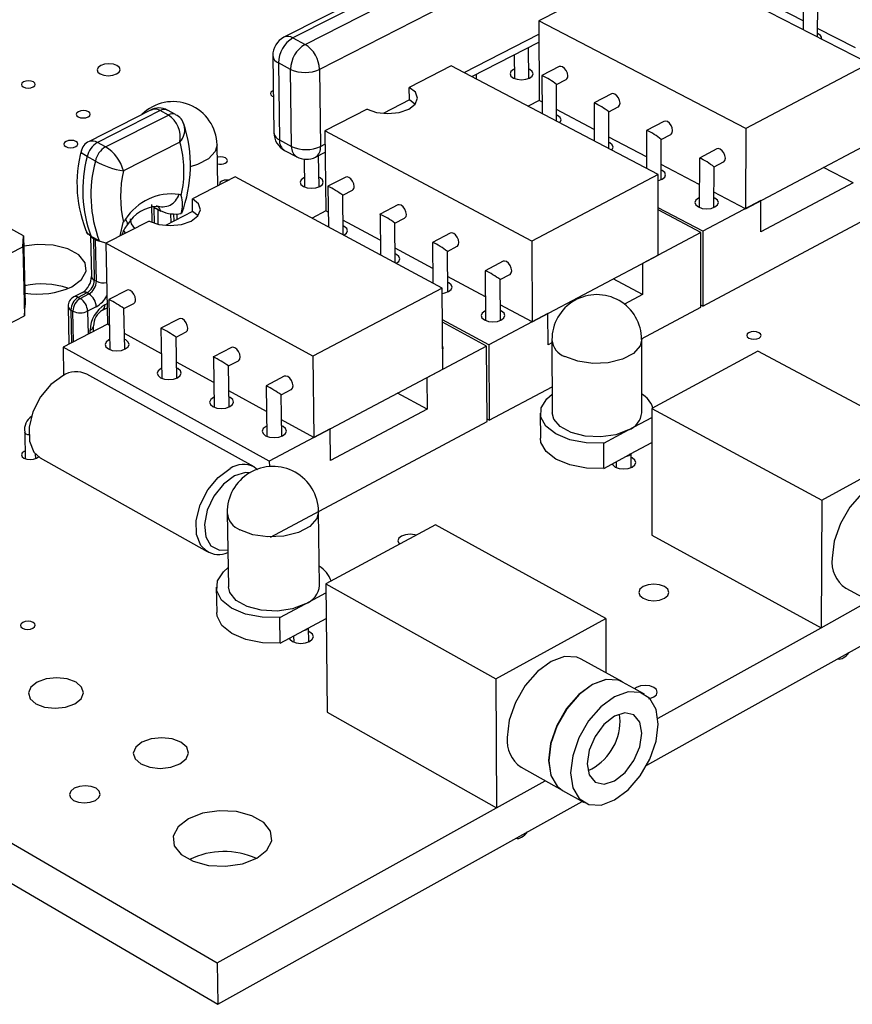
# Model space of a CAD drawing. Extents: x 0 to 201, y 0 to 148.
# Tile 3 of 13: x 113 to 138, y 73 to 103. Entities that reach past the tile are written whole.
import ezdxf

# ---------------------------------------------------------------- set-up
doc = ezdxf.new("R2010")
doc.units = 0
doc.layers.get('0').update_dxf_attribs({"linetype": 'CONTINUOUS'})

msp = doc.modelspace()

# ---------------------------------------------------------------- linework, layer by layer
at = {"color": 7, "linetype": 'CONTINUOUS'}
for p, q in [((134.405, 109.741), (120.744, 102.808)), ((134.687, 109.723), (121.024, 102.785)), ((121.402, 102.585), (135.066, 109.532)), ((135.506, 108.774), (121.85, 101.807)), ((138.988, 101.984), (132.537, 105.296)), ((129.975, 103.98), (128.685, 103.318)), ((136.93, 104.146), (136.924, 103.043)), ((136.926, 103.314), (135.749, 103.918)), ((137.373, 102.813), (137.379, 103.874)), ((135.136, 99.961), (128.685, 103.318)), ((128.685, 103.318), (128.696, 100.837)), ((138.559, 102.476), (137.374, 103.084)), ((121.024, 102.785), (121.402, 102.585)), ((126.598, 101.581), (128.688, 102.657)), ((128.372, 101.525), (128.368, 102.492)), ((120.395, 102.232), (120.429, 99.831)), ((127.922, 102.262), (127.926, 101.522)), ((120.95, 101.807), (120.572, 102.008)), ((120.572, 102.008), (120.606, 99.606)), ((125.958, 101.917), (124.65, 101.245)), ((132.409, 98.528), (125.958, 101.917)), ((129.326, 101.891), (128.784, 101.61)), ((138.988, 101.984), (135.136, 99.961)), ((120.983, 99.404), (120.95, 101.807)), ((121.85, 101.807), (121.88, 99.404)), ((126.747, 101.503), (126.746, 101.657)), ((128.783, 101.609), (128.788, 100.43)), ((124.654, 100.855), (124.65, 101.245)), ((129.238, 101.334), (129.535, 101.487)), ((129.243, 100.192), (129.238, 101.335)), ((130.952, 101.041), (130.41, 100.759)), ((124.654, 100.855), (123.84, 100.436)), ((124.827, 100.725), (124.654, 100.855)), ((128.696, 100.837), (128.353, 100.659)), ((128.786, 100.79), (128.696, 100.837)), ((130.409, 100.758), (130.412, 99.577)), ((130.865, 100.483), (131.162, 100.637)), ((116.581, 100.534), (114.668, 99.563)), ((116.887, 100.521), (114.927, 99.525)), ((115.181, 99.388), (117.141, 100.384)), ((117.141, 100.384), (116.887, 100.521)), ((117.367, 100.397), (117.113, 100.534)), ((123.337, 100.571), (122.017, 99.893)), ((130.411, 99.937), (129.241, 100.551)), ((130.867, 99.338), (130.865, 100.483)), ((132.587, 100.187), (132.045, 99.903)), ((128.467, 96.458), (122.017, 99.893)), ((122.017, 99.893), (122.048, 97.394)), ((132.045, 99.08), (130.867, 99.698)), ((132.045, 99.902), (132.045, 98.719)), ((132.502, 99.626), (132.799, 99.782)), ((135.136, 99.961), (135.128, 97.462)), ((115.181, 99.388), (114.927, 99.525)), ((117.499, 99.542), (115.739, 98.644)), ((118.678, 98.178), (118.657, 99.454)), ((120.606, 99.606), (120.983, 99.404)), ((132.502, 98.369), (132.502, 99.627)), ((135.128, 97.462), (138.968, 99.496)), ((114.865, 98.95), (114.61, 99.088)), ((120.764, 99.281), (121.141, 99.08)), ((121.73, 99.075), (122.025, 99.227)), ((121.836, 98.149), (121.824, 99.124)), ((134.232, 99.327), (133.69, 99.043)), ((121.373, 99.008), (121.385, 98.143)), ((133.689, 98.217), (132.502, 98.84)), ((133.69, 99.042), (133.688, 97.506)), ((134.145, 97.504), (134.148, 98.766)), ((134.148, 98.765), (134.445, 98.922)), ((119.226, 98.46), (117.888, 97.772)), ((125.676, 94.991), (119.226, 98.46)), ((132.409, 98.528), (128.467, 96.458)), ((132.409, 96.022), (132.409, 98.528)), ((138.484, 98.275), (137.565, 98.753)), ((122.667, 98.45), (122.111, 98.163)), ((122.111, 98.163), (122.127, 96.9)), ((138.484, 98.275), (135.607, 96.746)), ((122.574, 97.885), (122.878, 98.042)), ((122.588, 96.652), (122.574, 97.885)), ((135.128, 97.462), (134.146, 97.978)), ((116.616, 97.593), (116.626, 97.043)), ((116.897, 97.4), (116.644, 97.537)), ((117.895, 97.379), (117.888, 97.772)), ((124.292, 97.581), (123.737, 97.292)), ((135.611, 97.718), (133.804, 96.761)), ((135.607, 96.746), (135.611, 97.718)), ((116.818, 97.426), (116.691, 97.495)), ((116.908, 97.394), (116.897, 97.4)), ((117.895, 97.379), (117.049, 96.944)), ((117.419, 97.135), (117.416, 97.308)), ((118.066, 97.248), (117.895, 97.379)), ((122.048, 97.394), (121.62, 97.172)), ((122.121, 97.355), (122.048, 97.394)), ((123.737, 97.292), (123.75, 96.027)), ((133.804, 96.761), (132.409, 97.496)), ((133.739, 96.727), (132.409, 97.428)), ((112.624, 96.619), (111.683, 97.135)), ((116.544, 97.082), (115.193, 96.388)), ((123.745, 96.482), (122.583, 97.106)), ((124.201, 97.014), (124.505, 97.172)), ((124.213, 95.778), (124.201, 97.014)), ((133.8, 94.428), (138.861, 97.129)), ((112.602, 96.275), (112.624, 96.619)), ((112.624, 96.619), (112.675, 94.473)), ((122.126, 96.923), (122.104, 96.912)), ((125.927, 96.706), (125.373, 96.416)), ((133.739, 96.727), (131.921, 95.763)), ((133.736, 94.394), (133.739, 96.727)), ((133.804, 96.761), (133.8, 94.428)), ((114.718, 96.612), (114.745, 95.353)), ((114.735, 96.599), (114.731, 96.602)), ((114.989, 96.461), (114.735, 96.599)), ((114.869, 96.5), (114.805, 96.534)), ((114.805, 96.534), (114.833, 95.239)), ((114.896, 95.204), (114.869, 96.5)), ((114.994, 96.458), (114.989, 96.461)), ((121.64, 92.872), (115.193, 96.388)), ((115.193, 96.388), (115.245, 93.87)), ((125.372, 96.416), (125.383, 95.149)), ((128.467, 96.458), (128.479, 93.94)), ((111.561, 95.742), (112.602, 96.275)), ((112.602, 96.275), (112.653, 94.127)), ((123.75, 96.05), (123.727, 96.039)), ((125.379, 95.605), (124.208, 96.234)), ((125.837, 96.137), (126.141, 96.297)), ((125.847, 94.87), (125.837, 96.138)), ((128.479, 93.94), (132.409, 96.022)), ((127.572, 95.827), (127.018, 95.535)), ((131.921, 95.763), (131.921, 94.788)), ((127.017, 95.535), (127.027, 93.983)), ((127.483, 95.256), (127.787, 95.417)), ((114.833, 95.239), (114.896, 95.204)), ((125.383, 95.173), (125.359, 95.161)), ((127.022, 94.723), (125.843, 95.356)), ((127.49, 93.985), (127.483, 95.256)), ((131.921, 94.788), (131.002, 95.277)), ((114.46, 94.857), (114.191, 94.718)), ((114.603, 94.843), (114.333, 94.704)), ((114.396, 94.67), (114.666, 94.809)), ((114.666, 94.809), (114.603, 94.843)), ((115.852, 94.929), (115.283, 94.635)), ((125.676, 94.991), (121.64, 92.872)), ((125.696, 92.466), (125.676, 94.991)), ((131.921, 94.788), (131.359, 94.489)), ((112.653, 94.127), (112.675, 94.473)), ((114.333, 94.704), (114.396, 94.67)), ((115.283, 94.635), (115.315, 93.077)), ((115.754, 94.355), (116.065, 94.516)), ((128.479, 93.94), (127.487, 94.473)), ((114.015, 94.423), (114.041, 93.247)), ((114.166, 94.273), (114.103, 94.308)), ((114.893, 94.413), (114.624, 94.273)), ((115.091, 94.308), (115.234, 94.382)), ((115.779, 93.087), (115.754, 94.356)), ((128.973, 94.202), (127.124, 93.223)), ((128.977, 93.223), (128.973, 94.202)), ((131.892, 93.41), (133.736, 94.394)), ((133.8, 94.428), (133.736, 94.462)), ((111.614, 93.592), (112.653, 94.127)), ((115.245, 93.87), (113.858, 93.152)), ((115.299, 93.84), (115.245, 93.87)), ((117.476, 94.039), (116.908, 93.744)), ((127.124, 93.223), (125.684, 94)), ((127.058, 93.188), (125.684, 93.929)), ((114.81, 93.645), (114.806, 93.811)), ((116.923, 92.948), (115.769, 93.582)), ((116.908, 93.744), (116.937, 92.182)), ((117.38, 93.464), (117.691, 93.626)), ((117.402, 92.191), (117.38, 93.464)), ((129.096, 93.287), (128.977, 93.223)), ((129.096, 93.384), (129.105, 91.102)), ((131.894, 91.109), (131.893, 93.39)), ((120.286, 89.6), (113.858, 93.152)), ((113.858, 93.152), (113.877, 92.275)), ((119.111, 93.144), (118.543, 92.847)), ((127.058, 93.188), (125.196, 92.201)), ((127.073, 90.837), (127.058, 93.188)), ((127.124, 93.223), (127.139, 90.873)), ((135.515, 93.024), (132.206, 91.244)), ((140.818, 90.202), (135.515, 93.024)), ((118.556, 92.05), (117.394, 92.689)), ((118.543, 92.847), (118.568, 91.282)), ((119.015, 92.566), (119.327, 92.73)), ((121.64, 92.872), (121.673, 90.335)), ((119.035, 91.289), (119.015, 92.567)), ((121.673, 90.335), (125.696, 92.466)), ((119.815, 89.422), (114.602, 92.307)), ((120.754, 92.244), (120.187, 91.945)), ((125.196, 92.201), (125.204, 91.219)), ((120.198, 91.146), (119.027, 91.79)), ((120.187, 91.945), (120.21, 90.377)), ((120.66, 91.664), (120.972, 91.829)), ((125.204, 91.219), (124.286, 91.719)), ((127.139, 90.873), (129.102, 91.92)), ((120.678, 90.383), (120.66, 91.664)), ((125.204, 91.219), (122.191, 89.617)), ((128.733, 91.1), (128.737, 90.316)), ((132.206, 91.244), (132.207, 87.291)), ((132.206, 91.244), (137.509, 88.39)), ((120.32, 87.233), (127.073, 90.837)), ((121.673, 90.335), (120.671, 90.886)), ((127.139, 90.873), (127.072, 90.909)), ((131.484, 90.576), (132.206, 90.965)), ((112.662, 90.5), (112.682, 89.672)), ((122.179, 90.603), (120.286, 89.6)), ((122.191, 89.617), (122.179, 90.603)), ((130.714, 90.162), (131.484, 90.576)), ((131.549, 89.826), (132.206, 90.181)), ((137.509, 88.39), (140.818, 90.202)), ((130.715, 89.376), (130.714, 90.162)), ((113.007, 89.681), (113.004, 89.815)), ((113.149, 89.701), (118.351, 86.79)), ((120.286, 89.6), (120.288, 89.434)), ((130.715, 89.376), (131.42, 89.757)), ((131.102, 89.585), (131.102, 89.402)), ((131.42, 89.757), (131.549, 89.826)), ((131.567, 89.403), (131.566, 89.836)), ((119.917, 89.331), (119.818, 89.409)), ((137.509, 88.39), (137.485, 84.414)), ((121.852, 85.727), (121.822, 88.034)), ((118.976, 87.989), (119.013, 85.682)), ((125.471, 87.622), (122.044, 85.779)), ((130.774, 84.7), (125.471, 87.622)), ((132.207, 87.291), (137.485, 84.414)), ((118.351, 86.79), (118.327, 86.804)), ((118.635, 85.675), (118.648, 84.882)), ((122.044, 85.779), (127.346, 82.821)), ((122.044, 85.779), (122.093, 81.782)), ((138.254, 85.646), (139.539, 84.949)), ((121.417, 85.157), (122.047, 85.496)), ((120.619, 84.728), (121.417, 85.157)), ((137.485, 84.414), (138.988, 85.248)), ((120.63, 83.934), (120.619, 84.728)), ((121.494, 84.4), (122.057, 84.704)), ((127.346, 82.821), (130.774, 84.7)), ((130.774, 84.7), (130.778, 83.01)), ((121.36, 84.328), (121.494, 84.4)), ((121.519, 83.972), (121.513, 84.41)), ((132.057, 80.131), (140.13, 84.628)), ((132.402, 81.594), (137.484, 84.414)), ((120.63, 83.934), (121.36, 84.328)), ((121.043, 84.157), (121.046, 83.965)), ((131.294, 82.724), (130.005, 83.438)), ((101.298, 82.843), (118.685, 72.681)), ((127.346, 82.821), (127.371, 78.802)), ((103.899, 82.567), (118.663, 73.971)), ((131.981, 82.343), (131.3, 82.72)), ((122.093, 81.782), (127.371, 78.802)), ((131.221, 81.503), (131.2, 81.713)), ((128.132, 80.071), (129.418, 79.349)), ((127.371, 78.802), (128.89, 79.645)), ((129.425, 79.345), (130.103, 78.964)), ((118.685, 72.681), (130.033, 79.003)), ((118.663, 73.971), (127.37, 78.802)), ((118.663, 73.971), (118.685, 72.681))]:
    msp.add_line(p, q, dxfattribs=at)
at = {"color": 8, "linetype": 'CONTINUOUS'}
for p, q in [((126.358, 101.707), (128.687, 102.905)), ((121.88, 99.404), (122.022, 99.477)), ((116.691, 97.495), (116.7, 97.014)), ((116.827, 96.979), (116.818, 97.426)), ((117.212, 97.313), (117.217, 97.03)), ((117.317, 97.082), (117.313, 97.305)), ((115.164, 94.474), (115.232, 94.508)), ((114.103, 94.308), (114.125, 93.291)), ((114.187, 93.323), (114.166, 94.273)), ((114.624, 94.273), (114.639, 93.557)), ((114.706, 93.592), (114.704, 93.682))]:
    msp.add_line(p, q, dxfattribs=at)
at = {"color": 7, "linetype": 'CONTINUOUS'}
for points in [[(115.524, 101.662), (115.605, 101.722), (115.636, 101.793), (115.613, 101.864), (115.539, 101.924), (115.426, 101.964), (115.29, 101.979), (115.152, 101.964), (115.034, 101.924), (114.953, 101.864), (114.922, 101.793), (114.945, 101.722), (115.019, 101.662), (115.133, 101.621), (115.268, 101.607), (115.406, 101.621), (115.524, 101.662)], [(129.59, 101.605), (129.578, 101.686), (129.543, 101.767), (129.491, 101.836), (129.43, 101.883), (129.369, 101.9), (129.326, 101.891)], [(127.924, 101.812), (127.898, 101.8), (127.819, 101.74), (127.791, 101.669), (127.817, 101.597), (127.894, 101.537), (128.009, 101.497), (128.146, 101.483), (128.283, 101.497), (128.399, 101.537)], [(128.399, 101.537), (128.478, 101.597), (128.506, 101.669), (128.479, 101.74), (128.403, 101.8), (128.371, 101.815)], [(112.924, 101.257), (112.974, 101.294), (112.993, 101.337), (112.979, 101.38), (112.935, 101.417), (112.866, 101.441), (112.783, 101.45), (112.699, 101.441), (112.627, 101.417), (112.578, 101.38), (112.558, 101.337), (112.572, 101.294), (112.617, 101.257), (112.686, 101.232), (112.768, 101.224), (112.852, 101.232), (112.924, 101.257)], [(123.337, 100.571), (123.631, 100.467), (123.981, 100.431), (124.333, 100.467), (124.633, 100.571), (124.835, 100.726), (124.91, 100.908), (124.845, 101.091), (124.65, 101.245)], [(120.411, 101.142), (120.386, 101.131), (120.337, 101.095), (120.319, 101.051), (120.334, 101.008), (120.379, 100.971), (120.413, 100.956)], [(131.162, 100.637), (131.171, 100.642), (131.206, 100.687), (131.218, 100.755), (131.205, 100.836), (131.17, 100.917), (131.118, 100.986), (131.057, 101.033), (130.995, 101.051), (130.952, 101.041)], [(114.639, 100.325), (114.689, 100.362), (114.708, 100.406), (114.694, 100.449), (114.649, 100.486), (114.58, 100.511), (114.497, 100.52), (114.413, 100.511), (114.341, 100.486), (114.291, 100.449), (114.272, 100.406), (114.286, 100.362), (114.331, 100.325), (114.4, 100.301), (114.483, 100.292), (114.567, 100.301), (114.639, 100.325)], [(129.335, 100.143), (129.35, 100.159), (129.379, 100.232), (129.352, 100.304), (129.274, 100.366), (129.242, 100.38)], [(132.799, 99.782), (132.807, 99.787), (132.842, 99.832), (132.855, 99.9), (132.842, 99.981), (132.807, 100.062), (132.755, 100.132), (132.693, 100.179), (132.631, 100.196), (132.587, 100.187)], [(114.252, 99.4), (114.301, 99.437), (114.321, 99.481), (114.307, 99.525), (114.261, 99.562), (114.192, 99.587), (114.109, 99.595), (114.025, 99.587), (113.952, 99.562), (113.903, 99.525), (113.883, 99.481), (113.897, 99.437), (113.942, 99.4), (114.012, 99.375), (114.095, 99.366), (114.179, 99.375), (114.252, 99.4)], [(130.962, 99.289), (130.976, 99.305), (131.005, 99.378), (130.977, 99.451), (130.899, 99.513), (130.867, 99.527)], [(118.915, 98.883), (118.964, 98.92), (118.983, 98.964), (118.968, 99.008), (118.922, 99.046), (118.852, 99.071), (118.769, 99.079), (118.685, 99.071), (118.664, 99.065)], [(134.445, 98.922), (134.453, 98.926), (134.488, 98.971), (134.501, 99.04), (134.489, 99.121), (134.454, 99.202), (134.401, 99.272), (134.339, 99.32), (134.277, 99.337), (134.232, 99.327)], [(122.932, 98.161), (122.919, 98.242), (122.883, 98.324), (122.831, 98.394), (122.77, 98.442), (122.709, 98.459), (122.667, 98.45)], [(132.409, 98.341), (132.415, 98.342), (132.533, 98.384), (132.612, 98.446), (132.64, 98.519), (132.612, 98.593), (132.533, 98.655), (132.502, 98.669)], [(119.022, 98.355), (118.96, 98.359), (118.875, 98.35), (118.803, 98.325), (118.754, 98.288), (118.735, 98.244), (118.743, 98.211)], [(121.381, 98.439), (121.358, 98.428), (121.277, 98.367), (121.247, 98.294), (121.272, 98.221), (121.348, 98.16), (121.464, 98.119), (121.602, 98.104), (121.741, 98.119), (121.859, 98.16), (121.859, 98.16)], [(121.859, 98.16), (121.94, 98.221), (121.97, 98.294), (121.945, 98.367), (121.869, 98.428), (121.833, 98.445)], [(116.544, 97.082), (116.839, 96.976), (117.192, 96.939), (117.549, 96.976), (117.855, 97.082), (118.063, 97.241), (118.143, 97.428), (118.081, 97.614), (117.888, 97.772)], [(124.505, 97.172), (124.513, 97.177), (124.548, 97.222), (124.559, 97.29), (124.546, 97.372), (124.511, 97.454), (124.458, 97.524), (124.397, 97.572), (124.335, 97.59), (124.292, 97.581)], [(133.688, 97.806), (133.659, 97.792), (133.58, 97.729), (133.553, 97.656), (133.581, 97.582), (133.66, 97.519)], [(133.66, 97.519), (133.779, 97.477), (133.919, 97.463), (134.06, 97.477), (134.178, 97.519), (134.257, 97.582), (134.285, 97.656), (134.256, 97.729), (134.177, 97.792), (134.146, 97.806)], [(115.639, 96.617), (115.735, 97.038), (115.736, 97.043)], [(116.092, 96.85), (115.996, 96.991), (115.959, 97.15)], [(122.614, 96.638), (122.694, 96.7), (122.725, 96.775), (122.699, 96.849), (122.622, 96.912), (122.585, 96.929)], [(114.731, 96.602), (114.622, 96.688), (114.594, 96.745)], [(115.815, 96.708), (115.749, 96.776), (115.737, 96.79)], [(126.141, 96.297), (126.149, 96.302), (126.184, 96.347), (126.196, 96.415), (126.183, 96.497), (126.147, 96.579), (126.095, 96.65), (126.033, 96.698), (125.971, 96.716), (125.927, 96.706)], [(114.129, 95.035), (114.433, 95.256), (114.58, 95.515), (114.551, 95.783), (114.352, 96.026), (114.005, 96.215), (113.554, 96.328), (113.052, 96.352), (112.632, 96.299)], [(115.196, 96.39), (115.023, 96.444), (114.994, 96.458)], [(124.24, 95.764), (124.32, 95.826), (124.35, 95.901), (124.324, 95.976), (124.246, 96.039), (124.21, 96.056)], [(127.787, 95.417), (127.795, 95.421), (127.83, 95.466), (127.842, 95.535), (127.829, 95.617), (127.794, 95.699), (127.741, 95.77), (127.678, 95.818), (127.616, 95.836), (127.572, 95.827)], [(125.677, 94.829), (125.753, 94.841), (125.874, 94.883), (125.956, 94.947), (125.985, 95.022), (125.959, 95.097), (125.88, 95.161), (125.844, 95.178)], [(116.118, 94.635), (116.104, 94.717), (116.068, 94.8), (116.016, 94.871), (115.954, 94.92), (115.893, 94.938), (115.852, 94.929)], [(127.025, 94.29), (127, 94.278), (126.919, 94.214), (126.889, 94.138), (126.916, 94.063), (126.995, 93.999)], [(126.995, 93.999), (127.115, 93.956), (127.256, 93.941), (127.398, 93.956), (127.519, 93.999), (127.6, 94.063), (127.63, 94.138), (127.603, 94.214), (127.524, 94.278), (127.488, 94.294)], [(117.691, 93.626), (117.7, 93.631), (117.733, 93.676), (117.744, 93.744), (117.731, 93.827), (117.695, 93.91), (117.642, 93.981), (117.58, 94.03), (117.519, 94.048), (117.476, 94.039)], [(135.55, 93.433), (135.598, 93.472), (135.615, 93.517), (135.597, 93.563), (135.549, 93.601), (135.476, 93.627), (135.391, 93.636), (135.305, 93.627), (135.233, 93.601), (135.185, 93.563), (135.169, 93.517), (135.186, 93.472), (135.235, 93.433), (135.307, 93.407), (135.393, 93.398), (135.478, 93.407), (135.55, 93.433)], [(115.308, 93.386), (115.289, 93.377), (115.205, 93.313), (115.172, 93.237), (115.196, 93.161), (115.273, 93.096)], [(115.273, 93.096), (115.391, 93.053), (115.533, 93.038), (115.676, 93.053), (115.799, 93.096), (115.883, 93.161), (115.915, 93.237), (115.891, 93.313), (115.814, 93.377), (115.773, 93.396)], [(119.327, 92.73), (119.335, 92.735), (119.369, 92.78), (119.38, 92.848), (119.367, 92.931), (119.331, 93.014), (119.278, 93.086), (119.215, 93.135), (119.154, 93.153), (119.111, 93.144)], [(125.691, 93.064), (125.709, 93.123), (125.69, 93.189)], [(116.931, 92.493), (116.911, 92.483), (116.827, 92.419), (116.795, 92.342), (116.819, 92.266), (116.897, 92.201)], [(116.897, 92.201), (117.016, 92.158), (117.158, 92.142), (117.301, 92.158), (117.424, 92.201), (117.508, 92.266), (117.54, 92.342), (117.515, 92.419), (117.438, 92.483), (117.397, 92.503)], [(113.851, 92.261), (113.48, 91.992), (113.157, 91.602), (112.921, 91.14), (112.801, 90.662), (112.811, 90.224), (112.95, 89.882), (113.149, 89.701)], [(120.972, 91.829), (120.98, 91.833), (121.014, 91.878), (121.026, 91.947), (121.012, 92.03), (120.976, 92.113), (120.923, 92.185), (120.861, 92.234), (120.799, 92.253), (120.754, 92.244)], [(118.563, 91.595), (118.543, 91.585), (118.459, 91.52), (118.427, 91.443), (118.452, 91.366), (118.53, 91.301)], [(118.53, 91.301), (118.649, 91.257), (118.792, 91.242), (118.936, 91.257), (119.059, 91.301), (119.142, 91.366), (119.174, 91.443), (119.149, 91.52), (119.071, 91.585), (119.03, 91.604)], [(130.714, 90.162), (130.167, 90.171), (129.652, 90.269), (129.219, 90.448), (128.908, 90.69), (128.75, 90.971), (128.759, 91.264), (128.934, 91.542), (129.103, 91.684)], [(131.484, 90.576), (131.086, 90.426), (130.617, 90.358), (130.133, 90.381), (129.694, 90.492), (129.353, 90.677), (129.15, 90.914), (129.105, 91.102)], [(120.205, 90.691), (120.184, 90.681), (120.1, 90.615), (120.069, 90.538), (120.094, 90.461), (120.173, 90.395)], [(120.173, 90.395), (120.293, 90.351), (120.436, 90.336), (120.58, 90.351), (120.703, 90.395), (120.787, 90.461), (120.818, 90.538), (120.793, 90.615), (120.714, 90.681), (120.674, 90.7)], [(130.715, 89.376), (130.169, 89.385), (129.655, 89.484), (129.222, 89.663), (128.911, 89.905), (128.753, 90.187), (128.737, 90.316)], [(112.676, 89.917), (112.651, 89.905), (112.588, 89.856), (112.563, 89.799), (112.581, 89.741), (112.638, 89.692), (112.726, 89.66), (112.832, 89.648), (112.94, 89.66), (113.032, 89.692), (113.032, 89.692)], [(113.032, 89.692), (113.096, 89.741), (113.107, 89.756)], [(131.597, 89.418), (131.678, 89.483), (131.706, 89.56), (131.678, 89.637), (131.598, 89.702), (131.566, 89.717)], [(130.972, 89.515), (130.99, 89.483), (131.071, 89.418), (131.191, 89.374), (131.333, 89.359), (131.476, 89.374), (131.597, 89.418)], [(140.042, 88.978), (139.939, 89.022), (139.573, 89.046), (139.165, 88.9), (138.756, 88.598), (138.385, 88.169), (138.089, 87.655), (137.897, 87.107), (137.829, 86.58)], [(124.865, 87.296), (124.819, 87.309), (124.676, 87.324), (124.533, 87.309), (124.41, 87.264), (124.327, 87.198), (124.297, 87.12), (124.323, 87.042), (124.345, 87.017)], [(120.619, 84.728), (120.063, 84.737), (119.542, 84.839), (119.107, 85.024), (118.799, 85.274), (118.648, 85.565), (118.667, 85.869), (118.854, 86.157), (119.004, 86.285)], [(121.417, 85.157), (121.007, 85.002), (120.527, 84.931), (120.036, 84.955), (119.593, 85.07), (119.252, 85.261), (119.053, 85.506), (119.013, 85.682)], [(132.606, 85.331), (132.708, 85.415), (132.743, 85.514), (132.707, 85.612), (132.605, 85.696), (132.453, 85.752), (132.273, 85.772), (132.092, 85.752), (131.94, 85.696), (131.838, 85.612), (131.801, 85.514), (131.837, 85.415), (131.939, 85.331), (132.092, 85.275), (132.272, 85.255), (132.453, 85.275), (132.606, 85.331)], [(120.63, 83.934), (120.075, 83.943), (119.555, 84.045), (119.12, 84.231), (118.812, 84.481), (118.661, 84.773), (118.648, 84.882)], [(112.917, 84.399), (112.969, 84.44), (112.989, 84.488), (112.975, 84.537), (112.928, 84.578), (112.855, 84.605), (112.768, 84.615), (112.679, 84.605), (112.603, 84.578), (112.551, 84.537), (112.53, 84.488), (112.545, 84.44), (112.592, 84.399), (112.665, 84.372), (112.752, 84.362), (112.84, 84.372), (112.917, 84.399)], [(120.91, 84.085), (120.928, 84.052), (121.007, 83.984), (121.129, 83.939), (121.273, 83.923), (121.418, 83.939), (121.543, 83.984)], [(121.543, 83.984), (121.627, 84.052), (121.659, 84.132), (121.633, 84.211), (121.553, 84.279), (121.515, 84.297)], [(130.005, 83.438), (129.872, 83.494), (129.49, 83.514), (129.067, 83.36), (128.643, 83.049), (128.262, 82.61), (127.96, 82.087), (127.767, 81.53), (127.702, 80.996)], [(114.223, 82.045), (114.418, 82.199), (114.493, 82.38), (114.438, 82.561), (114.262, 82.715), (113.99, 82.817), (113.665, 82.853), (113.336, 82.817), (113.052, 82.715), (112.857, 82.561), (112.781, 82.38), (112.835, 82.199), (113.011, 82.045), (113.283, 81.942), (113.609, 81.905), (113.939, 81.942), (114.223, 82.045)], [(131.294, 82.724), (131.162, 82.78), (130.78, 82.799), (130.357, 82.644), (129.933, 82.332), (129.551, 81.892), (129.248, 81.367), (129.055, 80.81), (128.99, 80.275), (129.059, 79.815), (129.256, 79.476), (129.418, 79.349)], [(131.3, 82.72), (131.168, 82.776), (130.787, 82.795), (130.363, 82.641), (129.94, 82.328), (129.558, 81.888), (129.255, 81.363), (129.062, 80.806), (128.996, 80.271), (129.066, 79.811), (129.262, 79.472), (129.425, 79.345)], [(132.267, 82.256), (132.35, 82.324), (132.379, 82.405), (132.35, 82.486), (132.268, 82.554), (132.144, 82.6), (131.999, 82.616), (131.853, 82.6), (131.73, 82.554), (131.673, 82.514)], [(132.412, 81.409), (132.345, 81.868), (132.151, 82.21), (131.849, 82.399), (131.468, 82.417), (131.045, 82.263), (130.621, 81.949), (130.239, 81.509), (129.936, 80.983), (129.742, 80.425), (129.676, 79.89), (129.745, 79.43), (129.941, 79.09), (130.246, 78.904), (130.628, 78.889), (131.05, 79.046), (131.471, 79.36), (131.851, 79.799), (132.152, 80.321), (132.345, 80.876), (132.412, 81.409)], [(132.108, 82.203), (132.144, 82.21), (132.267, 82.256)], [(131.901, 81.125), (131.836, 81.474), (131.651, 81.697), (131.373, 81.762), (131.046, 81.658), (130.718, 81.4), (130.44, 81.027), (130.255, 80.597), (130.191, 80.176), (130.257, 79.827), (130.444, 79.605), (130.722, 79.542), (131.049, 79.647), (131.375, 79.905), (131.652, 80.277), (131.836, 80.705), (131.901, 81.125)], [(117.503, 80.168), (117.697, 80.324), (117.771, 80.507), (117.714, 80.691), (117.534, 80.846), (117.26, 80.95), (116.933, 80.986), (116.602, 80.95), (116.318, 80.846), (116.123, 80.691), (116.048, 80.507), (116.104, 80.324), (116.283, 80.168), (116.558, 80.064), (116.886, 80.027), (117.218, 80.064), (117.503, 80.168)], [(114.865, 79.032), (114.974, 79.119), (115.016, 79.222), (114.985, 79.325), (114.886, 79.412), (114.733, 79.47), (114.551, 79.49), (114.366, 79.47), (114.207, 79.412), (114.098, 79.325), (114.055, 79.222), (114.086, 79.119), (114.185, 79.032), (114.338, 78.974), (114.521, 78.953), (114.706, 78.974), (114.865, 79.032)], [(119.895, 77.234), (120.212, 77.481), (120.362, 77.772), (120.327, 78.072), (120.111, 78.344), (119.741, 78.556), (119.261, 78.683), (118.729, 78.709), (118.209, 78.632), (117.763, 78.46), (117.445, 78.214), (117.293, 77.923), (117.325, 77.623), (117.539, 77.35), (117.909, 77.136), (118.391, 77.009), (118.925, 76.982), (119.448, 77.06), (119.895, 77.234)]]:
    msp.add_lwpolyline(points, dxfattribs=at)
at = {"color": 8, "linetype": 'CONTINUOUS'}
for points in [[(118.657, 99.454), (118.602, 99.245), (118.39, 99.018), (118.044, 98.842), (117.818, 98.775)], [(114.61, 99.088), (114.554, 99.12), (114.454, 99.189), (114.42, 99.236), (114.426, 99.24)], [(115.865, 96.968), (115.872, 96.983), (115.869, 97.021), (115.848, 97.072), (115.807, 97.136)], [(131.893, 93.39), (131.845, 93.196), (131.639, 92.96), (131.294, 92.776), (130.852, 92.666), (130.367, 92.643), (129.898, 92.711), (129.5, 92.86)], [(112.793, 90.417), (112.758, 90.423), (112.706, 90.442), (112.673, 90.47), (112.662, 90.5)], [(118.327, 86.804), (118.154, 86.971), (118.017, 87.315), (118.009, 87.754), (118.132, 88.236), (118.37, 88.703), (118.695, 89.097), (119.066, 89.371)], [(119.199, 89.14), (118.855, 88.883), (118.561, 88.51), (118.355, 88.073), (118.265, 87.63), (118.304, 87.242), (118.467, 86.961), (118.73, 86.826), (118.995, 86.835)], [(119.689, 89.242), (119.544, 89.247), (119.199, 89.14)], [(121.822, 88.034), (121.767, 87.814), (121.549, 87.57), (121.193, 87.379), (120.74, 87.265), (120.245, 87.241), (119.769, 87.311), (119.37, 87.466)]]:
    msp.add_lwpolyline(points, dxfattribs=at)
at = {"color": 7, "linetype": 'CONTINUOUS'}
for centre, radius, start, end in [((121.031, 102.241), 0.636, 116.9045, 180.8063), ((121.488, 101.996), 0.915, 120.4466, 179.2565), ((137.337, 102.757), 0.167, 356.0349, 77.4923), ((121.867, 101.795), 0.917, 120.4805, 179.2305), ((120.897, 101.776), 0.954, 1.8895, 58.0487), ((121.4, 102.781), 1.073, 245.1998, 294.8002), ((128.104, 99.983), 1.763, 49.9888, 67.3402), ((129.473, 101.588), 0.118, 301.3523, 8.4055), ((117.287, 99.431), 1.371, 0.9601, 135.0033), ((129.734, 99.137), 1.757, 49.9524, 67.391), ((116.843, 100.094), 0.51, 58.4656, 121.1392), ((116.682, 99.692), 0.831, 349.5968, 56.4332), ((117.191, 99.974), 0.45, 12.4979, 67.5683), ((113.544, 98.816), 4.283, 339.6136, 17.5629), ((121.063, 99.84), 0.634, 180.8057, 241.855), ((131.374, 98.286), 1.751, 49.9163, 67.4423), ((114.81, 99.194), 0.39, 110.8411, 173.0587), ((115.262, 98.95), 0.666, 120.2529, 168.049), ((115.518, 98.812), 0.667, 120.2756, 168.0397), ((114.575, 98.353), 1.199, 14.0506, 59.6516), ((114.169, 98.621), 3.456, 347.5846, 15.4647), ((121.432, 100.367), 1.062, 245.0092, 294.9908), ((118.248, 98.252), 3.956, 164.5659, 203.7661), ((118.555, 98.038), 4.082, 165.1033, 200.6469), ((121.44, 99.639), 0.634, 241.8657, 297.2443), ((118.811, 97.899), 4.084, 165.0916, 200.6232), ((116.139, 101.19), 2.577, 240.366, 261.0528), ((118.758, 99.229), 0.38, 256.1815, 294.4471), ((133.023, 97.43), 1.745, 49.8798, 67.4945), ((119.422, 97.839), 3.77, 167.6658, 192.186), ((121.17, 96.065), 2.299, 52.3457, 65.8259), ((122.816, 98.142), 0.117, 301.6098, 9.2515), ((117.238, 96.232), 1.693, 82.083, 147.706), ((116.955, 98.066), 0.54, 249.0843, 342.9842), ((117.34, 97.495), 0.434, 61.9709, 72.2846), ((116.552, 97.6), 1.029, 344.0617, 15.6939), ((116.832, 96.421), 1.112, 90.1374, 150.5037), ((116.977, 97.729), 0.342, 242.3679, 258.4343), ((117.352, 98.392), 1.092, 246.0498, 280.0427), ((122.8, 95.201), 2.291, 52.3189, 65.8658), ((116.584, 96.359), 0.943, 139.7243, 162.6202), ((117.12, 96.066), 1.694, 140.8186, 144.7756), ((114.888, 96.701), 0.186, 212.2344, 243.6099), ((115.06, 96.866), 0.413, 242.453, 260.7855), ((124.44, 94.331), 2.284, 52.2936, 65.9044), ((126.089, 93.456), 2.277, 52.2676, 65.9442), ((113.198, 92.565), 2.557, 71.6433, 102.1288), ((114.15, 95.364), 0.595, 301.4637, 358.9373), ((114.367, 95.245), 0.465, 300.3826, 359.2916), ((114.43, 95.21), 0.466, 300.3883, 359.2872), ((113.079, 97.319), 2.514, 260.5437, 294.6741), ((114.397, 94.391), 0.497, 2.513, 57.2463), ((130.494, 93.39), 1.398, 0.0119, 180.2691), ((114.339, 94.43), 0.324, 117.2674, 181.2409), ((114.568, 94.303), 0.466, 120.3628, 179.3088), ((114.632, 94.268), 0.466, 120.3685, 179.3044), ((114.127, 94.252), 0.497, 2.5318, 57.2219), ((115.636, 93.67), 0.932, 120.424, 179.2627), ((113.814, 91.625), 3.35, 54.6133, 63.9913), ((116.003, 94.615), 0.116, 301.8903, 10.1315), ((114.395, 94.756), 0.534, 244.6051, 295.3947), ((115.402, 93.8), 0.596, 121.5085, 178.8737), ((115.433, 90.729), 3.357, 54.5522, 63.9254), ((117.086, 89.855), 3.327, 54.5757, 64.0467), ((114.266, 91.633), 0.753, 63.544, 123.4576), ((118.737, 88.963), 3.316, 54.5568, 64.0745), ((131.473, 90.993), 0.816, 19.403, 58.9345), ((131.277, 91.159), 0.619, 289.4961, 355.3202), ((113.159, 90.579), 0.503, 123.5111, 189.0152), ((131.387, 89.973), 0.219, 278.786, 317.9238), ((120.399, 88.015), 1.423, 0.7632, 181.032), ((118.711, 87.317), 0.628, 232.5286, 296.9714), ((138.798, 86.457), 0.976, 172.7356, 236.1393), ((121.429, 85.623), 0.82, 17.4164, 59.5591), ((121.195, 85.777), 0.658, 289.6511, 355.6621), ((121.324, 84.555), 0.231, 279.1314, 317.5784), ((138.058, 83.652), 0.216, 255.3443, 303.6399), ((137.887, 83.955), 0.563, 301.045, 325.7217), ((129.503, 81.52), 1.718, 294.8953, 359.4414), ((128.684, 80.89), 0.987, 173.7977, 236.0437), ((127.853, 78.384), 0.58, 300.9186, 325.5473), ((128.024, 78.079), 0.231, 256.5154, 303.4229), ((118.877, 75.031), 2.411, 65.1741, 116.5509)]:
    msp.add_arc(centre, radius, start, end, dxfattribs=at)
at = {"color": 8, "linetype": 'CONTINUOUS'}
for centre, radius, start, end in [((120.862, 102.533), 0.299, 57.2646, 113.3555), ((120.673, 102.269), 0.28, 187.6824, 248.9412), ((116.729, 100.266), 0.299, 58.2298, 119.0938), ((117.012, 100.311), 0.244, 65.7129, 120.8948), ((117.267, 100.18), 0.24, 65.369, 121.4885), ((117.11, 99.922), 0.544, 315.6961, 15.9618), ((120.708, 99.868), 0.281, 187.5358, 248.6476), ((114.77, 99.308), 0.268, 54.2145, 111.5247), ((120.948, 99.572), 0.344, 174.2982, 237.6556), ((121.325, 99.37), 0.344, 174.2548, 237.6402), ((121.549, 99.357), 0.335, 302.7374, 8.2183), ((116.683, 97.36), 0.218, 10.5229, 59.6607), ((114.887, 95.372), 0.143, 187.305, 247.8076), ((115.123, 95.679), 0.526, 244.4687, 280.4728), ((114.519, 94.72), 0.149, 55.9678, 113.2206), ((114.249, 94.581), 0.149, 55.9341, 113.21), ((114.455, 95.178), 0.882, 299.8208, 331.062), ((114.993, 94.45), 0.173, 305.3813, 7.8257), ((114.157, 94.441), 0.143, 187.2592, 247.6552), ((114.656, 93.825), 0.151, 288.5941, 354.1182), ((129.703, 93.435), 0.609, 184.8204, 250.5943), ((119.484, 88.755), 0.744, 63.0499, 124.2002), ((119.588, 88.04), 0.614, 184.7534, 249.2504)]:
    msp.add_arc(centre, radius, start, end, dxfattribs=at)

doc.saveas('drawing.dxf')
